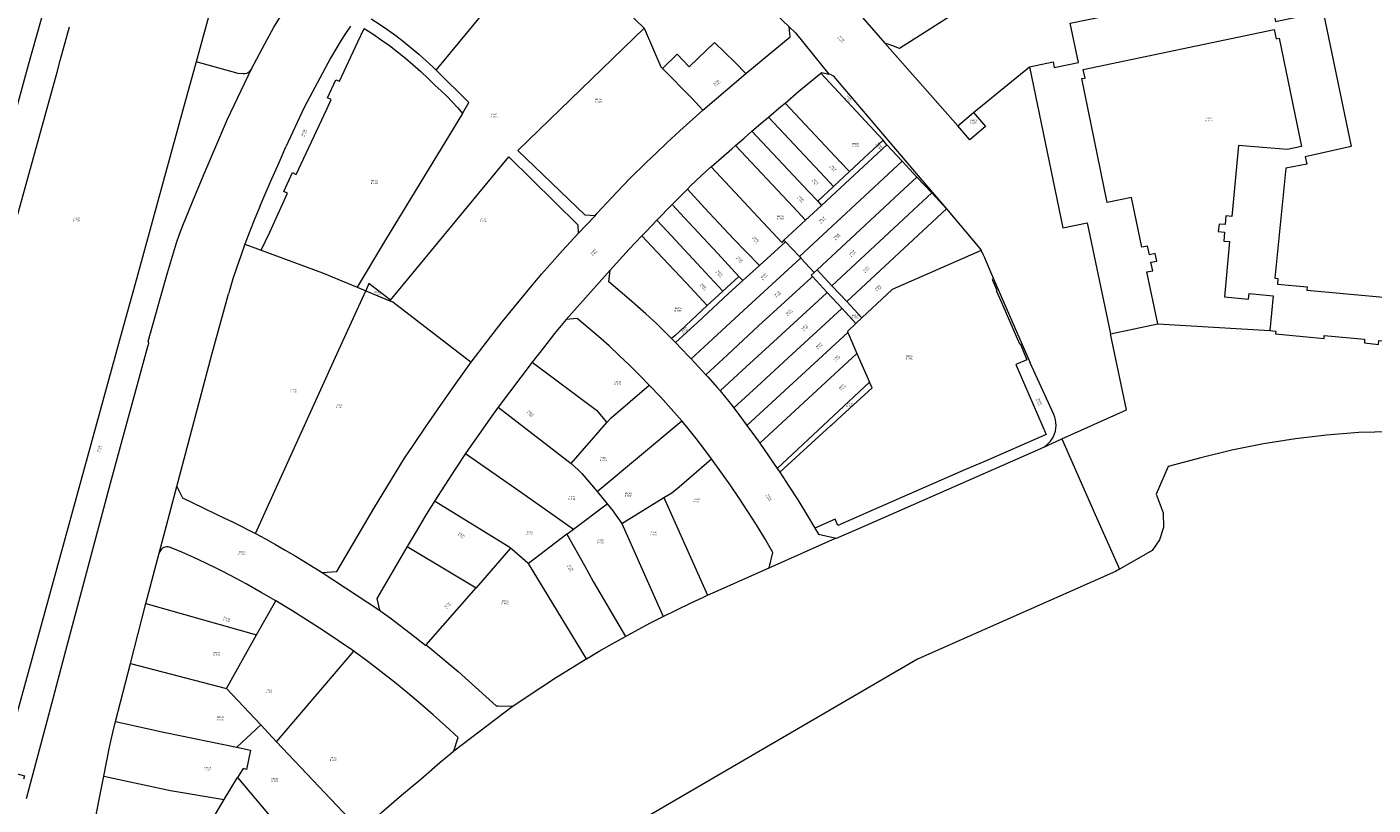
# Model space of a CAD drawing. Header units: metres. Extents: x 197037 to 199246, y 355238 to 356599.
# Tile 11 of 24: x 197536 to 197871, y 356039 to 356232. Entities that reach past the tile are written whole.
import ezdxf
from ezdxf.lldxf.tags import DXFTag

# ---------------------------------------------------------------- set-up
doc = ezdxf.new("R2010")
doc.units = ezdxf.units.M
doc.layers.add('B-WE-KG-GRENS-T18', color=254, linetype='Continuous', lineweight=18)
doc.layers.add('B-WE-KG-GRENS_KADASTRAAL-G', color=254, linetype='KG-KADASTRAAL', lineweight=18)
doc.styles.add('NLCS-ISO-T25', font='NLCS-ISO.ttf')
doc.styles.get("Standard").update_dxf_attribs({"font": 'isocp.shx'})
tags = doc.linetypes.add('KG-KADASTRAAL', pattern='A,5.5,-2,["K",Standard,S=1.8,R=0,X=0,Y=-0.9],-2,5.5,-2,[5,NLCS.SHX,S=0.75,R=0,X=0,Y=0],-2', length=19).pattern_tags.tags
tags[6] = DXFTag(74, 10)

msp = doc.modelspace()

# ---------------------------------------------------------------- linework, layer by layer
at = {"layer": 'B-WE-KG-GRENS_KADASTRAAL-G', "ltscale": 0.15, "flags": 128}
for points in [[(197558.408, 356255.908), (197574.324, 356251.517), (197574.04, 356250.486), (197579.022, 356249.111), (197578.27, 356246.388), (197583.64, 356244.907), (197577.811, 356223.681)], [(197637.611, 356221.557), (197665.433, 356255.326)], [(197591.621, 356221.889), (197594.912, 356228.135), (197597.14, 356232.312), (197598.574, 356234.511), (197602.715, 356241.177), (197604.965, 356244.751), (197607.892, 356248.803)], [(197785.307, 356222.424), (197791.243, 356223.683), (197791.416, 356222.259), (197797.48, 356223.502), (197795.422, 356233.317), (197818.289, 356237.962), (197818.296, 356238.308), (197821.827, 356239.018), (197821.859, 356238.793), (197844.507, 356243.539)], [(197844.507, 356243.539), (197846.55, 356233.729), (197852.533, 356234.958), (197852.185, 356236.462), (197858.118, 356237.721), (197865.372, 356202.599), (197853.934, 356200.037), (197854.375, 356198.202), (197849.1, 356197.179), (197846.393, 356169.815), (197847.168, 356169.716), (197847.08, 356168.293), (197854.416, 356167.606), (197854.354, 356166.848), (197888.898, 356163.661), (197888.919, 356164.458), (197896.452, 356163.704), (197896.519, 356164.968), (197897.091, 356164.913), (197899.97, 356197.996), (197900.133, 356199.553), (197896.173, 356199.708), (197884.552, 356197.396), (197879.411, 356221.64)], [(197680.569, 356240.622), (197689.416, 356232.058)], [(197717.26, 356240.266), (197725.458, 356232.362)], [(197536.118, 356222.93), (197540.24, 356237.604)], [(197740.351, 356238.684), (197740.3, 356238.633), (197749.303, 356228.33)], [(197768.916, 356237.098), (197752.907, 356227.025)], [(197544.013, 356224.034), (197546.312, 356232.366)], [(197616.242, 356232.527), (197615.05, 356230.745), (197613.958, 356229.055)], [(197621.428, 356234.347), (197623.496, 356233.014), (197625.53, 356231.627), (197627.526, 356230.188), (197629.484, 356228.697), (197631.403, 356227.156), (197633.281, 356225.566), (197635.117, 356223.927), (197636.91, 356222.241)], [(197714.715, 356220.763), (197725.718, 356229.894), (197725.458, 356232.362)], [(197725.458, 356232.362), (197727.021, 356230.856)], [(197610.34, 356211.896), (197611.465, 356214.305), (197610.543, 356214.737), (197612.64, 356219.221), (197613.492, 356218.822), (197618.126, 356228.686), (197619.69, 356231.982)], [(197613.958, 356229.055), (197612.589, 356226.85), (197611.26, 356224.621)], [(197619.69, 356231.982), (197621.814, 356230.61), (197623.901, 356229.183), (197625.951, 356227.702), (197627.961, 356226.168), (197629.93, 356224.582), (197631.857, 356222.945), (197633.741, 356221.259), (197635.58, 356219.524), (197637.373, 356217.741)], [(197657.933, 356201.557), (197689.416, 356232.058)], [(197689.416, 356232.058), (197693.534, 356222.404), (197693.916, 356222.018)], [(197727.021, 356230.856), (197735.325, 356220.632)], [(197813.283, 356177.486), (197810.673, 356189.886), (197804.658, 356188.665), (197798.333, 356219.523), (197799.145, 356219.631), (197798.698, 356221.761), (197846.223, 356231.682), (197846.718, 356229.375), (197847.458, 356229.586), (197853.061, 356202.577), (197849.471, 356201.802), (197837.32, 356202.839), (197835.678, 356185.198)], [(197693.916, 356222.018), (197697.619, 356225.57), (197700.605, 356222.466), (197706.896, 356228.483), (197712.029, 356223.465), (197714.715, 356220.763)], [(197752.907, 356227.025), (197751.056, 356227.697), (197749.303, 356228.33)], [(197749.303, 356228.33), (197767.441, 356207.697)], [(197523.87, 356178.272), (197524.825, 356181.809), (197530.148, 356201.051), (197536.118, 356222.93)], [(197543.198, 356221.081), (197544.013, 356224.034)], [(197577.811, 356223.681), (197575.499, 356215.261)], [(197591.621, 356221.889), (197590.833, 356221.046), (197590.375, 356220.796), (197589.973, 356220.714), (197589.562, 356220.69), (197588.259, 356220.801), (197577.811, 356223.681)], [(197611.26, 356224.621), (197604.749, 356212.332)], [(197771.377, 356211.087), (197785.307, 356222.424)], [(197785.307, 356222.424), (197793.583, 356182.347), (197799.631, 356183.59), (197805.46, 356155.95)], [(197531.72, 356179.469), (197543.198, 356221.081)], [(197585.618, 356209.408), (197591.621, 356221.889)], [(197636.91, 356222.241), (197637.611, 356221.557)], [(197645.766, 356213.531), (197637.611, 356221.557)], [(197693.916, 356222.018), (197701.316, 356214.521), (197703.993, 356211.652)], [(197703.993, 356211.652), (197714.715, 356220.763)], [(197724.455, 356213.413), (197727.899, 356216.333), (197733.379, 356220.812)], [(197733.379, 356220.812), (197733.599, 356220.992), (197735.325, 356220.632)], [(197748.888, 356204.144), (197733.379, 356220.812)], [(197735.325, 356220.632), (197735.422, 356220.68), (197735.856, 356220.536), (197736.426, 356220.158), (197757.588, 356195.278)], [(197637.373, 356217.741), (197638.815, 356216.453), (197640.213, 356215.117), (197641.567, 356213.736), (197642.873, 356212.31), (197644.132, 356210.842)], [(197574.695, 356212.333), (197563.292, 356170.805)], [(197575.499, 356215.261), (197574.695, 356212.333)], [(197604.749, 356212.332), (197600.205, 356202.495)], [(197644.132, 356210.842), (197645.766, 356213.531)], [(197720.316, 356209.896), (197723.391, 356212.513), (197724.455, 356213.413)], [(197724.455, 356213.413), (197738.283, 356198.675), (197740.499, 356196.325)], [(197574.519, 356182.937), (197576.903, 356188.788), (197579.563, 356195.213), (197585.618, 356209.408)], [(197594.008, 356176.779), (197596.191, 356181.231), (197600.588, 356190.968), (197599.653, 356191.408), (197601.822, 356196.089), (197602.756, 356195.651), (197610.34, 356211.896)], [(197644.132, 356210.842), (197625.002, 356179.358), (197617.915, 356167.584)], [(197677.162, 356185.315), (197677.573, 356185.893), (197682.578, 356191.245), (197685.783, 356194.647), (197689.882, 356198.563), (197692.492, 356201.128), (197695.006, 356203.486), (197698.223, 356206.524), (197703.993, 356211.652)], [(197716.214, 356206.379), (197718.464, 356208.321), (197720.316, 356209.896)], [(197720.316, 356209.896), (197734.413, 356194.872), (197736.531, 356192.626)], [(197771.377, 356211.087), (197774.348, 356207.593), (197770.438, 356204.224), (197767.441, 356207.697)], [(197767.441, 356207.697), (197771.377, 356211.087)], [(197712.114, 356202.857), (197714.262, 356204.695), (197716.214, 356206.379)], [(197716.214, 356206.379), (197730.361, 356191.284), (197732.574, 356188.938)], [(197593.803, 356187.842), (197595.029, 356190.696), (197596.387, 356193.77), (197598.495, 356198.613), (197600.205, 356202.495)], [(197706.026, 356197.561), (197711.163, 356202.044), (197712.114, 356202.857)], [(197712.114, 356202.857), (197726.453, 356187.541), (197729.559, 356184.248)], [(197733.534, 356187.919), (197738.271, 356192.293), (197749.762, 356203.028)], [(197748.888, 356204.144), (197740.499, 356196.325)], [(197749.762, 356203.028), (197748.888, 356204.144)], [(197749.762, 356203.028), (197753.577, 356198.937)], [(197626.223, 356164.348), (197655.665, 356200.004), (197672.825, 356183.117)], [(197677.162, 356185.315), (197674.712, 356185.503), (197657.933, 356201.557)], [(197753.577, 356198.937), (197728.024, 356175.19)], [(197753.577, 356198.937), (197757.268, 356194.975)], [(197700.126, 356191.94), (197700.952, 356192.764), (197703.645, 356195.331), (197705.859, 356197.415), (197706.026, 356197.561)], [(197724.187, 356179.288), (197723.63, 356178.721), (197706.026, 356197.561)], [(197740.499, 356196.325), (197736.531, 356192.626)], [(197736.531, 356192.626), (197732.574, 356188.938)], [(197757.268, 356194.975), (197754.079, 356192.011)], [(197757.268, 356194.975), (197760.956, 356191.017)], [(197757.588, 356195.278), (197764.64, 356187.066)], [(197696.326, 356188.115), (197697.399, 356189.22), (197700.126, 356191.94)], [(197700.126, 356191.94), (197704.415, 356187.356), (197711.645, 356179.627), (197718.059, 356172.967)], [(197732.574, 356188.938), (197733.534, 356187.919)], [(197754.079, 356192.011), (197748.018, 356186.378)], [(197760.956, 356191.017), (197757.617, 356187.914)], [(197760.956, 356191.017), (197764.64, 356187.066)], [(197593.803, 356187.842), (197592.461, 356184.667), (197591.176, 356181.468), (197589.949, 356178.247)], [(197692.56, 356184.235), (197696.326, 356188.115)], [(197696.326, 356188.115), (197700.472, 356183.667), (197707.683, 356175.929), (197712.982, 356170.214)], [(197733.534, 356187.919), (197729.559, 356184.248)], [(197748.018, 356186.378), (197732.428, 356171.89)], [(197755.082, 356185.558), (197736.12, 356167.935)], [(197764.64, 356187.066), (197739.806, 356163.986)], [(197757.617, 356187.914), (197755.082, 356185.558)], [(197764.64, 356187.066), (197772.955, 356177.207)], [(197572.978, 356178.565), (197573.729, 356180.758), (197574.519, 356182.937)], [(197672.825, 356183.117), (197672.954, 356180.923)], [(197672.954, 356180.923), (197677.162, 356185.315)], [(197688.796, 356180.33), (197689.853, 356181.446), (197692.56, 356184.235)], [(197692.56, 356184.235), (197696.219, 356180.31), (197703.602, 356172.388), (197709.004, 356166.562)], [(197729.559, 356184.248), (197724.187, 356179.288)], [(197835.678, 356185.198), (197834.229, 356185.332), (197834.018, 356183.129), (197832.516, 356183.227), (197832.283, 356181.435), (197833.842, 356181.248), (197833.669, 356179.04), (197835.096, 356178.936)], [(197646.344, 356148.857), (197650.337, 356154.158), (197654.027, 356158.915), (197661.295, 356167.773), (197663.789, 356170.782), (197665.817, 356173.03), (197669.059, 356176.689), (197672.954, 356180.923)], [(197680.887, 356171.825), (197685.656, 356177.012), (197688.796, 356180.33)], [(197699.818, 356168.603), (197692.59, 356176.294), (197688.796, 356180.33)], [(197724.561, 356178.889), (197718.059, 356172.967)], [(197724.187, 356179.288), (197724.561, 356178.889)], [(197724.561, 356178.889), (197728.024, 356175.19)], [(197835.096, 356178.936), (197833.827, 356165.164), (197839.827, 356164.604), (197839.989, 356166), (197845.948, 356165.435), (197845.165, 356156.738)], [(197570.719, 356171.099), (197571.424, 356173.602), (197572.177, 356176.091), (197572.978, 356178.565)], [(197589.949, 356178.247), (197588.924, 356175.396), (197587.944, 356172.53), (197587.007, 356169.649), (197586.116, 356166.754)], [(197589.949, 356178.247), (197594.008, 356176.779)], [(197594.008, 356176.779), (197609.271, 356171.134), (197617.915, 356167.584)], [(197773.274, 356176.657), (197751.114, 356166.94), (197743.599, 356159.922)], [(197772.955, 356177.207), (197773.274, 356176.657)], [(197773.274, 356176.657), (197773.71, 356175.816), (197774.107, 356174.956), (197774.463, 356174.079)], [(197814.554, 356171.368), (197815.984, 356171.66), (197815.539, 356173.801), (197816.98, 356174.071), (197816.609, 356175.906), (197815.164, 356175.621), (197814.716, 356177.766), (197813.283, 356177.486)], [(197728.372, 356174.819), (197728.246, 356174.704), (197714.209, 356161.859), (197706.452, 356154.687), (197701.049, 356149.691)], [(197718.059, 356172.967), (197713.915, 356169.193)], [(197728.024, 356175.19), (197728.372, 356174.819)], [(197728.372, 356174.819), (197731.709, 356171.253)], [(197774.463, 356174.079), (197776.387, 356169.631)], [(197563.292, 356170.805), (197561.806, 356165.39)], [(197569.002, 356164.982), (197570.719, 356171.099)], [(197669.928, 356159.54), (197680.887, 356171.825)], [(197696.201, 356154.754), (197694.112, 356156.875), (197692.494, 356158.461), (197689.806, 356160.94), (197685.64, 356164.552), (197680.612, 356168.881), (197680.887, 356171.825)], [(197704.734, 356145.737), (197710.127, 356150.73), (197717.882, 356157.9), (197730.921, 356169.852), (197731.283, 356170.183)], [(197709.004, 356166.562), (197712.982, 356170.214)], [(197710.406, 356165.956), (197713.915, 356169.193)], [(197713.915, 356169.193), (197712.982, 356170.214)], [(197731.283, 356170.183), (197730.951, 356170.54), (197731.709, 356171.253)], [(197734.955, 356166.235), (197731.283, 356170.183)], [(197731.709, 356171.253), (197732.428, 356171.89)], [(197776.387, 356169.631), (197775.993, 356169.459), (197776.067, 356169.282), (197777.067, 356166.963), (197777.145, 356166.787), (197777.04, 356166.741), (197777.758, 356165.094), (197777.808, 356164.894), (197782.802, 356153.481), (197782.955, 356153.549), (197784.687, 356149.506), (197781.915, 356148.3), (197789.5, 356130.897), (197773.906, 356124.083), (197769.414, 356122.128), (197745.32, 356111.587), (197743.031, 356110.595), (197737.632, 356108.225), (197736.954, 356109.772), (197731.887, 356107.552)], [(197732.428, 356171.89), (197736.12, 356167.935)], [(197776.387, 356169.631), (197785.439, 356148.704)], [(197817.26, 356158.462), (197814.554, 356171.368)], [(197561.806, 356165.39), (197559.685, 356157.664)], [(197573.046, 356117.893), (197581.775, 356150.835), (197585.554, 356164.683), (197585.882, 356165.877)], [(197586.116, 356166.754), (197585.882, 356165.877)], [(197592.582, 356106.221), (197598.278, 356118.685), (197612.96, 356151.037), (197620.055, 356166.688)], [(197617.915, 356167.584), (197620.055, 356166.688)], [(197626.223, 356164.348), (197620.865, 356168.474), (197620.055, 356166.688)], [(197620.055, 356166.688), (197626.083, 356164.179)], [(197710.406, 356165.956), (197702.634, 356158.797), (197697.162, 356153.757)], [(197699.818, 356168.603), (197705.084, 356162.964)], [(197705.084, 356162.964), (197709.004, 356166.562)], [(197708.295, 356141.742), (197713.768, 356146.81), (197721.562, 356153.935), (197734.798, 356166.091), (197734.955, 356166.235)], [(197738.638, 356162.273), (197734.955, 356166.235)], [(197736.12, 356167.935), (197739.806, 356163.986)], [(197565.933, 356154.022), (197569.002, 356164.982)], [(197626.083, 356164.179), (197626.223, 356164.348)], [(197626.083, 356164.179), (197626.84, 356163.874), (197646.344, 356148.857)], [(197703.754, 356161.723), (197705.084, 356162.964)], [(197711.706, 356137.478), (197717.47, 356142.824), (197725.242, 356149.969), (197738.486, 356162.133), (197738.638, 356162.273)], [(197742.114, 356158.535), (197738.638, 356162.273)], [(197739.806, 356163.986), (197743.599, 356159.922)], [(197669.928, 356159.54), (197667.09, 356156.015), (197664.281, 356152.467), (197661.501, 356148.896)], [(197672.715, 356159.797), (197669.928, 356159.54)], [(197675.371, 356157.543), (197672.715, 356159.797)], [(197696.973, 356155.466), (197703.754, 356161.723)], [(197743.599, 356159.922), (197742.114, 356158.535)], [(197559.685, 356157.664), (197529.417, 356047.429), (197535.074, 356045.843), (197534.862, 356045.072)], [(197690.657, 356143.187), (197688.21, 356145.684), (197685.721, 356148.14), (197683.193, 356150.555), (197680.624, 356152.928), (197678.017, 356155.257), (197675.371, 356157.543)], [(197696.973, 356155.466), (197696.201, 356154.754)], [(197714.955, 356133.117), (197740.061, 356156.306)], [(197742.114, 356158.535), (197739.964, 356156.527), (197740.061, 356156.306)], [(197740.061, 356156.306), (197742.355, 356151.074)], [(197793.394, 356129.78), (197809.452, 356136.981), (197805.46, 356155.95)], [(197805.46, 356155.95), (197817.26, 356158.462)], [(197817.26, 356158.462), (197845.165, 356156.738)], [(197845.165, 356156.738), (197846.64, 356156.572), (197846.555, 356155.901), (197855.206, 356155.096), (197858.641, 356154.761), (197858.686, 356155.551), (197868.731, 356154.577), (197868.678, 356153.682), (197872.2, 356153.292), (197872.26, 356154.291), (197882.662, 356153.283), (197882.479, 356152.566), (197885.774, 356152.225), (197894.537, 356151.466), (197894.67, 356152.199), (197896.041, 356152.039)], [(197535.641, 356040.206), (197541.515, 356062.34), (197545.407, 356077.068), (197556.515, 356118.783), (197565.916, 356153.138)], [(197565.933, 356154.022), (197565.956, 356153.579), (197565.916, 356153.138)], [(197697.162, 356153.757), (197696.277, 356154.677), (197696.201, 356154.754)], [(197701.049, 356149.691), (197700.34, 356150.451), (197697.162, 356153.757)], [(197609.241, 356096.496), (197612.849, 356096.787), (197622.092, 356112.486), (197629.719, 356124.961), (197631.839, 356128.117), (197634.942, 356132.713), (197638.644, 356138.074), (197642.129, 356143.044), (197646.344, 356148.857)], [(197661.501, 356148.896), (197658.652, 356145.168), (197655.834, 356141.417), (197653.049, 356137.641)], [(197661.501, 356148.896), (197677.49, 356136.923), (197680.122, 356133.833)], [(197701.049, 356149.691), (197704.734, 356145.737)], [(197718.156, 356128.723), (197742.355, 356151.074)], [(197742.355, 356151.074), (197745.493, 356143.918)], [(197791.338, 356135.846), (197785.439, 356148.704)], [(197704.734, 356145.737), (197705.237, 356145.197), (197707.665, 356142.51), (197708.295, 356141.742)], [(197680.122, 356133.833), (197681.184, 356135.008), (197690.657, 356143.187)], [(197698.735, 356134.29), (197696.098, 356137.306), (197693.405, 356140.272), (197690.657, 356143.187)], [(197745.493, 356143.918), (197722.517, 356122.451)], [(197723.176, 356121.467), (197735.861, 356133.151), (197735.908, 356133.099), (197738.596, 356135.567), (197746.131, 356142.462)], [(197746.131, 356142.462), (197745.493, 356143.918)], [(197708.295, 356141.742), (197709.361, 356140.442), (197711.147, 356138.237), (197711.706, 356137.478)], [(197653.049, 356137.641), (197650.525, 356134.155), (197648.027, 356130.653)], [(197653.049, 356137.641), (197671.201, 356123.693)], [(197711.706, 356137.478), (197713.084, 356135.606), (197714.955, 356133.117)], [(197789.548, 356128.231), (197790.069, 356128.701), (197790.535, 356129.225), (197790.941, 356129.798), (197791.281, 356130.411), (197791.551, 356131.058), (197791.749, 356131.731), (197791.872, 356132.422), (197791.918, 356133.122), (197791.887, 356133.823), (197791.779, 356134.516), (197791.595, 356135.193), (197791.338, 356135.846)], [(197671.201, 356123.693), (197680.122, 356133.833)], [(197677.696, 356116.662), (197698.735, 356134.29)], [(197700.33, 356132.408), (197698.735, 356134.29)], [(197706.165, 356124.819), (197704.252, 356127.373), (197702.307, 356129.903), (197700.33, 356132.408)], [(197714.955, 356133.117), (197715.128, 356132.886), (197716.682, 356130.763)], [(197648.027, 356130.653), (197646.202, 356128.022), (197644.928, 356126.15)], [(197716.682, 356130.763), (197718.156, 356128.723)], [(197718.156, 356128.723), (197720.358, 356125.602), (197722.517, 356122.451)], [(197788.857, 356127.746), (197793.394, 356129.78)], [(197793.394, 356129.78), (197801.299, 356111.725)], [(198028.386, 356109.029), (197977.432, 356120.108), (197969.59, 356121.752), (197961.794, 356123.127), (197953.732, 356124.346), (197945.732, 356125.377), (197937.764, 356126.19), (197899.061, 356130.408), (197891.217, 356131.096), (197883.28, 356131.533), (197875.249, 356131.564), (197867.312, 356131.346), (197859.281, 356130.721), (197851.499, 356129.783), (197843.562, 356128.565), (197835.719, 356126.971), (197827.953, 356125.096), (197819.797, 356122.939), (197816.843, 356116.001), (197818.562, 356111.376), (197818.639, 356107.751), (197817.656, 356104.689), (197815.874, 356101.97), (197813.687, 356100.752), (197807.696, 356097.331)], [(197644.928, 356126.15), (197642.302, 356122.21), (197639.72, 356118.241), (197637.183, 356114.243)], [(197644.928, 356126.15), (197657.193, 356117.574), (197661.905, 356114.303), (197671.8, 356107.29)], [(197737.154, 356105.102), (197737.234, 356105.084), (197744.731, 356108.338), (197788.107, 356127.356)], [(197788.107, 356127.356), (197788.489, 356127.538), (197788.857, 356127.746)], [(197788.857, 356127.746), (197789.21, 356127.977), (197789.548, 356128.231)], [(197671.201, 356123.693), (197672.936, 356122.067), (197673.883, 356121.133), (197677.696, 356116.662)], [(197694.243, 356115.173), (197696.264, 356116.356), (197698.078, 356117.878), (197706.165, 356124.819)], [(197721.419, 356101.515), (197719.401, 356104.947), (197717.329, 356108.346), (197715.203, 356111.711), (197713.022, 356115.042), (197710.789, 356118.338), (197708.503, 356121.597), (197706.165, 356124.819)], [(197722.517, 356122.451), (197723.176, 356121.467)], [(197723.176, 356121.467), (197725.43, 356118.037), (197727.634, 356114.573), (197729.786, 356111.078), (197731.887, 356107.552)], [(197568.63, 356101.368), (197573.046, 356117.893)], [(197573.046, 356117.893), (197574.427, 356115.104), (197579.567, 356112.653), (197583, 356110.954), (197584.748, 356110.162), (197587.044, 356109.083), (197592.582, 356106.221)], [(197677.696, 356116.662), (197680.192, 356113.621)], [(197683.796, 356108.75), (197694.243, 356115.173)], [(197694.243, 356115.173), (197705.187, 356090.882)], [(197637.183, 356114.243), (197634.877, 356110.512), (197632.611, 356106.756), (197630.385, 356102.976)], [(197655.96, 356102.705), (197637.183, 356114.243)], [(197671.8, 356107.29), (197680.192, 356113.621)], [(197680.192, 356113.621), (197681.629, 356111.821), (197682.184, 356111.069), (197683.796, 356108.75)], [(197801.299, 356111.725), (197801.655, 356110.925)], [(197683.796, 356108.75), (197694.143, 356085.557)], [(197801.655, 356110.925), (197807.696, 356097.331)], [(197592.582, 356106.221), (197595.093, 356104.896), (197597.58, 356103.525), (197600.04, 356102.108), (197602.474, 356100.646)], [(197670.146, 356106.018), (197660.584, 356098.715)], [(197670.146, 356106.018), (197671.8, 356107.29)], [(197670.146, 356106.018), (197674.509, 356098.263), (197676.684, 356094.314), (197684.742, 356080.599)], [(197731.887, 356107.552), (197732.745, 356106.076)], [(197732.745, 356106.076), (197737.154, 356105.102)], [(197736.885, 356104.981), (197737.154, 356105.102)], [(197571.209, 356102.79), (197570.852, 356102.867), (197570.487, 356102.879), (197570.126, 356102.825), (197569.781, 356102.709), (197569.461, 356102.533), (197569.178, 356102.302), (197568.94, 356102.025), (197568.756, 356101.711), (197568.63, 356101.368)], [(197583.181, 356097.424), (197580.23, 356098.858), (197577.25, 356100.231), (197574.243, 356101.542), (197571.209, 356102.79)], [(197630.385, 356102.976), (197622.86, 356090.056)], [(197630.385, 356102.976), (197641.327, 356096.464), (197643.401, 356095.206), (197647.539, 356092.737)], [(197656.116, 356102.61), (197647.539, 356092.737)], [(197656.116, 356102.61), (197655.96, 356102.705)], [(197656.536, 356102.243), (197656.116, 356102.61)], [(197660.427, 356098.852), (197656.536, 356102.243)], [(197720.514, 356097.669), (197736.885, 356104.981)], [(197565.336, 356088.826), (197568.63, 356101.368)], [(197602.474, 356100.646), (197609.241, 356096.496)], [(197660.584, 356098.715), (197660.427, 356098.852)], [(197675.032, 356075.04), (197667.805, 356086.866), (197660.584, 356098.715)], [(197720.514, 356097.669), (197721.419, 356101.515)], [(197586.559, 356095.687), (197584.152, 356096.934), (197583.181, 356097.424)], [(197597.669, 356089.43), (197593.995, 356091.568), (197590.292, 356093.654), (197586.559, 356095.687)], [(197609.241, 356096.496), (197623.517, 356087.106)], [(197807.696, 356097.331), (197806.734, 356096.783), (197757.422, 356074.972), (197684.672, 356032.536), (197705.521, 355996.596)], [(197706.443, 356091.456), (197720.514, 356097.669)], [(197635.132, 356078.486), (197647.539, 356092.737)], [(197561.515, 356073.84), (197565.336, 356088.826)], [(197565.336, 356088.826), (197592.881, 356080.995)], [(197592.881, 356080.995), (197597.669, 356089.43)], [(197617.076, 356076.901), (197613.274, 356079.527), (197609.431, 356082.094), (197605.549, 356084.6), (197601.628, 356087.046), (197597.669, 356089.43)], [(197622.86, 356090.056), (197623.517, 356087.106)], [(197694.143, 356085.557), (197697.502, 356087.238), (197700.883, 356088.876), (197704.285, 356090.468)], [(197704.285, 356090.468), (197705.187, 356090.882)], [(197705.187, 356090.882), (197706.443, 356091.456)], [(197623.517, 356087.106), (197624.141, 356086.659)], [(197624.141, 356086.659), (197626.132, 356085.234), (197631.155, 356081.419), (197635.034, 356078.372)], [(197684.742, 356080.599), (197687.856, 356082.288), (197690.99, 356083.941), (197694.143, 356085.557)], [(197585.365, 356067.594), (197592.881, 356080.995)], [(197635.034, 356078.372), (197635.132, 356078.486)], [(197635.132, 356078.486), (197636.484, 356077.36), (197643.092, 356071.856), (197652.555, 356063.321), (197652.942, 356063.302)], [(197675.032, 356075.04), (197678.174, 356076.891), (197681.447, 356078.765), (197684.742, 356080.599)], [(197597.869, 356054.362), (197617.076, 356076.901)], [(197617.076, 356076.901), (197617.158, 356076.842)], [(197643.094, 356055.399), (197640.002, 356058.255), (197636.866, 356061.063), (197633.686, 356063.821), (197630.463, 356066.528), (197627.198, 356069.185), (197623.891, 356071.79), (197620.545, 356074.342), (197617.158, 356076.842)], [(197656.65, 356063.212), (197660.24, 356065.665), (197663.862, 356068.068), (197667.518, 356070.422), (197671.205, 356072.725), (197674.924, 356074.977)], [(197674.924, 356074.977), (197675.032, 356075.04)], [(197557.772, 356059.387), (197561.515, 356073.84)], [(197561.515, 356073.84), (197585.365, 356067.594)], [(197585.365, 356067.594), (197593.918, 356058.592)], [(197642.022, 356052.123), (197656.52, 356063.12)], [(197652.942, 356063.302), (197653.056, 356063.296), (197656.65, 356063.212)], [(197656.52, 356063.12), (197656.65, 356063.212)], [(197554.816, 356045.816), (197556.287, 356053.023), (197557.09, 356056.71), (197557.772, 356059.387)], [(197557.772, 356059.387), (197570.14, 356056.687), (197587.996, 356052.981)], [(197587.996, 356052.981), (197593.918, 356058.592)], [(197593.918, 356058.592), (197597.869, 356054.362)], [(197642.022, 356052.123), (197643.094, 356055.399)], [(197587.996, 356052.981), (197591.394, 356052.261), (197590.37, 356047.474), (197589.541, 356047.72), (197588.129, 356045.476)], [(197597.869, 356054.362), (197618.886, 356032.092)], [(197618.886, 356032.092), (197624.061, 356036.86), (197628.956, 356041.034), (197633.738, 356045.078), (197638.533, 356049.229), (197641.34, 356051.546)], [(197641.34, 356051.546), (197642.022, 356052.123)], [(197552.188, 356032.425), (197554.816, 356045.816)], [(197554.816, 356045.816), (197571.493, 356042.273), (197584.836, 356039.984)], [(197584.836, 356039.984), (197588.129, 356045.476)], [(197588.129, 356045.476), (197607.915, 356021.94)], [(197582.39, 356035.927), (197584.836, 356039.984)]]:
    msp.add_lwpolyline(points, dxfattribs=at)

# ---------------------------------------------------------------- texts
at = {"layer": 'B-WE-KG-GRENS-T18', "char_height": 0.36, "attachment_point": 5, "style": 'NLCS-ISO-T25'}
for s, insert, rotation in [('RMD00\\PB 6830', (197738.384, 356229.293), 312.2), ('RMD00\\PB 6385', (197707.483, 356218.319), 40.9), ('RMD00\\PB 7310', (197740.243, 356214.416), 312.9), ('RMD00\\PB 7841', (197604.77, 356205.921), 65), ('RMD00\\PB 7299', (197747.867, 356202.701), 310.7), ('RMD00\\PB 7294', (197736.371, 356197.125), 313.2), ('RMD00\\PB 7295', (197731.952, 356193.71), 313.2), ('RMD00\\PB 7296', (197728.336, 356189.492), 313.1), ('RMD00\\PB 7298', (197733.76, 356184.268), 42.9), ('RMD00\\PB 7443', (197717.149, 356179.361), 310.1), ('RMD00\\PB 7305', (197737.424, 356180.143), 42.9), ('RMD00\\PB 6262', (197676.896, 356176.284), 46.8), ('RMD00\\PB 7306', (197741.226, 356175.976), 42.9), ('RMD00\\PB 7357', (197713.072, 356174.349), 313.9), ('RMD00\\PB 7307', (197744.77, 356171.953), 42.9), ('RMD00\\PB 7445', (197708.073, 356170.903), 312.8), ('RMD00\\PB 7444', (197719.275, 356170.204), 42.9), ('RMD00\\PB 7446', (197704.068, 356167.588), 315), ('RMD00\\PB 7361', (197722.597, 356165.777), 42.5), ('RMD00\\PB 7309', (197747.681, 356167.37), 43), ('RMD00\\PB 7362', (197725.454, 356161.253), 42.5), ('RMD00\\PB 7360', (197699.499, 356156.848), 43), ('RMD00\\PB 7363', (197729.383, 356157.443), 42.6), ('RMD00\\PB 7447', (197733.011, 356152.953), 44), ('RMD00\\PB 7448', (197737.344, 356149.846), 45), ('RMD00\\PB 7449', (197738.734, 356142.651), 43.7), ('RMD00\\PB 7442', (197787.677, 356138.978), 296.6), ('RMD00\\PB 5125', (197661.004, 356136.059), 316.7), ('RMD00\\PB 7727', (197553.82, 356127.24), 74.6), ('RMD00\\PB 5249', (197720.342, 356115.192), 302.4), ('RMD00\\PB 5122', (197643.842, 356105.752), 324.7), ('RMD00\\PB 6055', (197670.957, 356097.588), 300.5), ('RMD00\\PB 5121', (197640.461, 356088.29), 49.5), ('RMD00\\PB 5120', (197585.406, 356084.848), 344.1)]:
    msp.add_mtext(s, dxfattribs=dict(at, insert=insert, rotation=rotation))
for s, insert in [('RMD00\\PB 6309', (197678.005, 356214.014)), ('RMD00\\PB 7840', (197651.989, 356210.286)), ('RMD00\\PB 6832', (197771.432, 356208.76)), ('RMD00\\PB 5254', (197830.007, 356209.318)), ('RMD00\\PB 7293', (197741.996, 356202.951)), ('RMD00\\PB 6646', (197622.236, 356193.761)), ('RMD00\\PB 7724', (197548.083, 356184.472)), ('RMD00\\PB 5184', (197649.34, 356184.229)), ('RMD00\\PB 7297', (197723.313, 356184.871)), ('RMD00\\PB 7506', (197622.969, 356166.086)), ('RMD00\\PB 7359', (197697.833, 356161.967)), ('RMD00\\PB 7308', (197741.895, 356160.196)), ('RMD00\\PB 7450', (197755.413, 356150.091)), ('RMD00\\PB 5102', (197602.02, 356141.739)), ('RMD00\\PB 5126', (197682.828, 356143.645)), ('RMD00\\PB 7451', (197740.614, 356138.236)), ('RMD00\\PB 5165', (197613.47, 356137.942)), ('RMD00\\PB 5053', (197679.21, 356124.758)), ('RMD00\\PB 5124', (197671.39, 356115.086)), ('RMD00\\PB 5054', (197685.469, 356115.893)), ('RMD00\\PB 5055', (197702.463, 356114.435)), ('RMD00\\PB 5123', (197660.848, 356106.311)), ('RMD00\\PB 5056', (197691.651, 356106.216)), ('RMD00\\PB 6263', (197589.276, 356101.332)), ('RMD00\\PB 6056', (197678.546, 356104.288)), ('RMD00\\PB 4922', (197654.759, 356089.105)), ('RMD00\\PB 5119', (197582.974, 356076.244)), ('RMD00\\PB 4921', (197595.909, 356066.983)), ('RMD00\\PB 5118', (197583.886, 356060.193)), ('RMD00\\PB 4917', (197580.739, 356047.624)), ('RMD00\\PB 4920', (197611.999, 356050.094)), ('RMD00\\PB 5051', (197597.436, 356044.828))]:
    msp.add_mtext(s, dxfattribs=dict(at, insert=insert))

doc.saveas('drawing.dxf')
